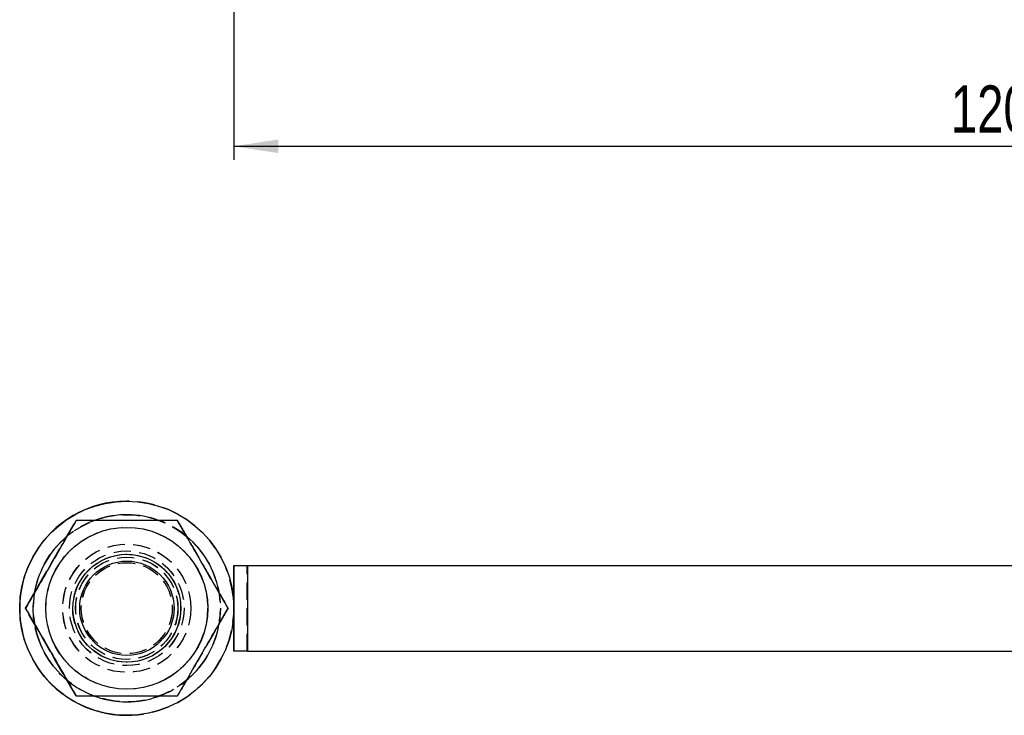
# Model space of a CAD drawing. Extents: x 35 to 384, y 14 to 286.
# Tile 1 of 20: x 47 to 120, y 19 to 71. Entities that reach past the tile are written whole.
import ezdxf

# ---------------------------------------------------------------- set-up
doc = ezdxf.new("R2010")
doc.units = 0
doc.linetypes.add('HIDDEN', pattern=[1.905, 1.27, -0.635])
doc.layers.get('0').update_dxf_attribs({"linetype": 'CONTINUOUS'})
doc.styles.add('SLDTEXTSTYLE0', font='TXT', dxfattribs={"width": 0.75})
doc.dimstyles.new('SLDDIMSTYLE1', dxfattribs={"dimtxt": 3.5, "dimasz": 3.302, "dimexe": 0, "dimexo": 0.0625, "dimgap": 0.875, "dimtad": 1, "dimdec": 0, "dimrnd": 1e-09, "dimzin": 12, "dimtxsty": 'SLDTEXTSTYLE0', "dimsah": 1, "dimcen": 0.09, "dimazin": 3, "dimtfac": 1, "dimtofl": 0, "dimtmove": 0, "dimatfit": 3, "dimtolj": 1, "dimtzin": 12})

# ---------------------------------------------------------------- blocks, each defined once
blk = doc.blocks.new('_D_6')
at = {"color": 7, "linetype": 'CONTINUOUS'}
for p, q in [((63.236, 133.17), (63.236, 60.4)), ((183.238, 88.4), (183.238, 60.4)), ((63.236, 61.4), (183.238, 61.4))]:
    blk.add_line(p, q, dxfattribs=at)
for points in [[(63.236, 61.4), (66.538, 60.892), (66.538, 61.908)], [(183.238, 61.4), (179.936, 61.908), (179.936, 60.892)]]:
    blk.add_solid(points, dxfattribs=at)
at = {"color": 7, "linetype": 'CONTINUOUS', "insert": (116.391, 65.912, 0.1), "char_height": 3.5, "attachment_point": 1, "style": 'SLDTEXTSTYLE0'}
blk.add_mtext('120', dxfattribs=at)

msp = doc.modelspace()

# ---------------------------------------------------------------- linework, layer by layer
at = {"color": 7, "linetype": 'CONTINUOUS'}
for p, q in [((55.302526, 35.079505), (55.298212, 35.079505)), ((55.308195, 31.142005), (55.304552, 31.142005)), ((63.235978, 30.317004), (63.235978, 27.395463)), ((63.235978, 30.317004), (63.239756, 30.317004)), ((63.239756, 27.207455), (63.239756, 30.317004)), ((63.239756, 30.317004), (64.240026, 30.317004)), ((64.240026, 30.317004), (64.240026, 23.967005)), ((64.240026, 30.317004), (128.216124, 30.317004)), ((47.798763, 27.142005), (47.797481, 27.142005)), ((63.239756, 23.967005), (63.239756, 27.076554)), ((63.235978, 26.888546), (63.235978, 23.967005)), ((63.235978, 23.967005), (63.239756, 23.967005)), ((64.240026, 23.967005), (63.239756, 23.967005)), ((64.240026, 23.967005), (128.217938, 23.967005)), ((55.304552, 23.142004), (55.308195, 23.142004)), ((55.298212, 19.204504), (55.302526, 19.204504))]:
    msp.add_line(p, q, dxfattribs=at)
at = {"color": 7, "linetype": 'HIDDEN'}
for p, q in [((47.783802, 27.142005), (51.536585, 33.642005)), ((47.785232, 27.142005), (51.538015, 33.642005)), ((59.042136, 33.642005), (62.794911, 27.142005)), ((59.043566, 33.642005), (62.796342, 27.142005)), ((55.302667, 31.392005), (55.298078, 31.392005)), ((55.304552, 31.142005), (55.290791, 31.142005)), ((55.297861, 30.517005), (55.296267, 30.517005)), ((55.304478, 30.517005), (55.302876, 30.517005)), ((64.235712, 23.967005), (64.235712, 30.317004)), ((51.536585, 20.642004), (47.783802, 27.142005)), ((47.783802, 27.142005), (47.785232, 27.142005)), ((51.538015, 20.642004), (47.785232, 27.142005)), ((47.792147, 27.142005), (47.790865, 27.142005)), ((62.794911, 27.142005), (59.042136, 20.642004)), ((62.796342, 27.142005), (59.043566, 20.642004)), ((62.794911, 27.142005), (62.796342, 27.142005)), ((62.803263, 27.142005), (62.801975, 27.142005)), ((62.809872, 27.142005), (62.808583, 27.142005)), ((63.235978, 27.395463), (63.235978, 26.888546)), ((63.239756, 27.076554), (63.239756, 27.207455)), ((55.296267, 23.767004), (55.297861, 23.767004)), ((55.302876, 23.767004), (55.304478, 23.767004)), ((55.290791, 23.142004), (55.304552, 23.142004)), ((55.298078, 22.892004), (55.302667, 22.892004))]:
    msp.add_line(p, q, dxfattribs=at)
at = {"color": 7, "linetype": 'CONTINUOUS'}
for centre, radius in [((55.302525, 27.142006), 7.937502), ((55.304555, 27.141987), 6.000001), ((55.308201, 27.142012), 4), ((55.308331, 27.142007), 3.5)]:
    msp.add_circle(centre, radius, dxfattribs=at)
at = {"color": 7, "linetype": 'HIDDEN'}
for centre, radius in [((55.297939, 27.142002), 6.937498), ((55.296183, 27.141987), 6.000003), ((55.29794, 27.141987), 6.000002), ((55.302798, 27.141987), 6.000002), ((55.297944, 27.142004), 4.75), ((55.302801, 27.142004), 4.749999), ((55.298078, 27.142003), 4.249998), ((55.302667, 27.142006), 4.250002), ((55.29079, 27.142004), 4), ((55.296188, 27.141993), 3.79057), ((55.297941, 27.142028), 3.790567), ((55.302799, 27.142028), 3.790567), ((55.304555, 27.141993), 3.79057), ((55.296266, 27.142028), 3.375002), ((55.297863, 27.142028), 3.375002), ((55.302877, 27.141996), 3.375), ((55.304475, 27.141995), 3.374999)]:
    msp.add_circle(centre, radius, dxfattribs=at)
at = {"color": 7, "linetype": 'CONTINUOUS'}
for centre, radius, start, end in [((55.29821, 27.142005), 7.9375, 89.9999874, 270.0000126), ((55.3028, 27.142007), 6.937498, 69.93062617, 108.99803772), ((55.302678, 27.14208), 6.937363, 131.45413319, 168.6822114), ((55.302862, 27.142045), 6.937426, 11.08173929, 49.8417496), ((55.30274, 27.141964), 6.937432, 190.35167328, 229.79032272), ((55.302783, 27.142019), 6.93752, 311.31865636, 348.52137508), ((55.302779, 27.141873), 6.937368, 251.22335923, 270.00018761), ((55.302802, 27.141964), 6.93746, 269.99999067, 289.71616439)]:
    msp.add_arc(centre, radius, start, end, dxfattribs=at)
at = {"color": 7, "linetype": 'HIDDEN'}
for centre, radius, start, end in [((55.29821, 27.142005), 7.9375, 270.00001349, 89.99998651), ((55.302792, 27.142014), 6.937489, 108.99799899, 131.45448178), ((55.302785, 27.141996), 6.937513, 49.84152134, 69.93054467), ((55.303409, 27.141998), 6.938096, 168.68273687, 190.35095763), ((55.302689, 27.141992), 6.937606, 348.52174455, 11.0818913), ((55.30279, 27.142019), 6.937515, 289.71610847, 311.31860902), ((55.302809, 27.142028), 6.937525, 229.79022872, 251.22353611)]:
    msp.add_arc(centre, radius, start, end, dxfattribs=at)
at = {"color": 7, "linetype": 'CONTINUOUS'}
for points, knots in [([(47.797481, 27.142005), (48.123145, 27.706153), (48.781535, 28.846685), (49.757144, 30.536539), (50.689845, 32.151945), (51.261706, 33.142293), (51.550257, 33.642005)], [0, 0, 0, 0, 0.2646019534, 0.5349419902, 0.765340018, 1, 1, 1, 1]), ([(51.551538, 33.642005), (51.225874, 33.077856), (50.567484, 31.937324), (49.591875, 30.24747), (48.659175, 28.632064), (48.087314, 27.641716), (47.798763, 27.142005)], [0, 0, 0, 0, 0.2646019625, 0.5349420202, 0.7653400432, 1, 1, 1, 1]), ([(59.057097, 33.642005), (58.585633, 33.642005), (57.638151, 33.642005), (56.029382, 33.642005), (54.232523, 33.642005), (52.690426, 33.642005), (51.804307, 33.642005), (51.551538, 33.642005)], [0, 0, 0, 0, 0.192050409, 0.385956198, 0.63793367, 0.896719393, 1, 1, 1, 1]), ([(62.809872, 27.142005), (62.484205, 27.706153), (61.82581, 28.846683), (60.850203, 30.536539), (59.9175, 32.151943), (59.345645, 33.142292), (59.057097, 33.642005)], [0, 0, 0, 0, 0.264602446, 0.534942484, 0.765340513, 1, 1, 1, 1]), ([(51.550257, 20.642004), (51.224499, 21.206153), (50.565919, 22.346681), (49.590255, 24.036542), (48.657644, 25.651942), (48.085948, 26.642292), (47.797481, 27.142005)], [0, 0, 0, 0, 0.264602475, 0.534942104, 0.76534036, 1, 1, 1, 1]), ([(47.798763, 27.142005), (48.124516, 26.577855), (48.783089, 25.437321), (49.758776, 23.747473), (50.691373, 22.132064), (51.26307, 21.141716), (51.551538, 20.642004)], [0, 0, 0, 0, 0.2646019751, 0.5349425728, 0.7653403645, 1, 1, 1, 1]), ([(59.057097, 20.642004), (59.382851, 21.206153), (60.041424, 22.346685), (61.0171, 24.03654), (61.949708, 25.651942), (62.521405, 26.642292), (62.809872, 27.142005)], [0, 0, 0, 0, 0.264601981, 0.534942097, 0.765340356, 1, 1, 1, 1]), ([(51.551538, 20.642004), (51.80431, 20.642004), (52.674693, 20.642004), (54.215876, 20.642004), (56.008017, 20.642004), (57.633039, 20.642004), (58.580602, 20.642004), (59.057097, 20.642004)], [0, 0, 0, 0, 0.103281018, 0.355632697, 0.614041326, 0.805915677, 1, 1, 1, 1])]:
    msp.add_open_spline(points, degree=3, knots=knots, dxfattribs=at)
at = {"color": 7, "linetype": 'HIDDEN'}
for points, knots in [([(59.055808, 33.642005), (59.381475, 33.077856), (60.03987, 31.937326), (61.015477, 30.24747), (61.948179, 28.632066), (62.520035, 27.641717), (62.808583, 27.142005)], [0, 0, 0, 0, 0.264602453, 0.534942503, 0.765340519, 1, 1, 1, 1]), ([(62.808583, 27.142005), (62.482829, 26.577856), (61.824256, 25.437323), (60.848578, 23.747472), (59.915981, 22.132063), (59.344279, 21.141716), (59.055808, 20.642004)], [0, 0, 0, 0, 0.264601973, 0.534942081, 0.765339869, 1, 1, 1, 1])]:
    msp.add_open_spline(points, degree=3, knots=knots, dxfattribs=at)

# ---------------------------------------------------------------- dimensions: what is measured, and where the dimension line sits
at = {"color": 7, "linetype": 'CONTINUOUS'}
dim = msp.add_linear_dim(base=(183.237866, 61.399981), p1=(63.235981, 134.170204), p2=(183.237866, 89.399981), angle=0, dimstyle='SLDDIMSTYLE1', dxfattribs=at)
dim.commit()
dim.dimension.update_dxf_attribs({"geometry": '_D_6', "text_midpoint": (121.692297, 61.399981), "dimtype": 160})

doc.saveas('drawing.dxf')
